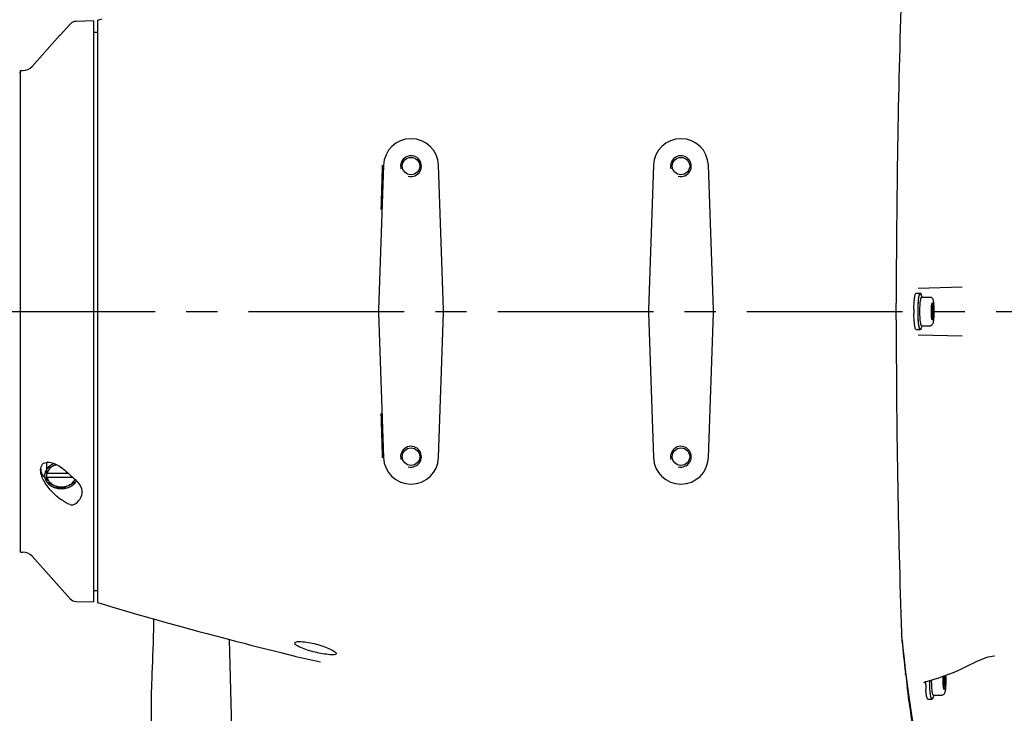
# Model space of a CAD drawing. Header units: millimetres. Extents: x 7426 to 8300, y 124 to 421.
# Tile 105 of 135: x 8190.35 to 8202.21, y 222.14 to 230.49. Entities that reach past the tile are written whole.
import ezdxf

# ---------------------------------------------------------------- set-up
doc = ezdxf.new("R2010")
doc.units = ezdxf.units.MM
doc.linetypes.add('BANKLINE1', pattern=[5.5, 4, -1.5])
doc.linetypes.add('CENTER', pattern=[0.6, 0.375, -0.075, 0.075, -0.075])
doc.layers.add('00_COMPONENTS', color=7, linetype='BANKLINE1')
doc.layers.add('外形图', color=7, linetype='Continuous')
doc.styles.add('微软雅黑', font='msyh.ttc')
doc.dimstyles.new('尺寸标注_1_20比例', dxfattribs={"dimtxt": 2.1, "dimasz": 1.7, "dimexe": 0.5, "dimexo": 0.4, "dimgap": 0.5, "dimtad": 1, "dimdec": 1, "dimlfac": 20, "dimdsep": 46, "dimtxsty": '微软雅黑', "dimcen": 0.09, "dimadec": 0, "dimazin": 0, "dimtp": 0.01, "dimtm": 0.01, "dimtfac": 1, "dimtdec": 1, "dimtofl": 0, "dimtmove": 0, "dimatfit": 3, "dimfxl": 1, "dimtolj": 1, "dimarcsym": 0})

# ---------------------------------------------------------------- blocks, each defined once
blk = doc.blocks.new('*D1502')
at = {"layer": '00_COMPONENTS', "color": 0, "linetype": 'ByBlock', "lineweight": -2, "ltscale": 20}
for p, q in [((8253.927, 235.637), (8245.003, 234.064)), ((8159.317, 226.977), (8164.002, 226.977))]:
    blk.add_line(p, q, dxfattribs=at)
blk.add_arc((8204.813, 226.977), 41.311, 12.358, 177.642, dxfattribs=at)
at = {"layer": '00_COMPONENTS', "color": 0}
for points in [[(8244.888, 235.763), (8245.444, 235.873), (8245.496, 234.15)], [(8163.254, 228.682), (8163.82, 228.671), (8163.502, 226.977)]]:
    blk.add_solid(points, dxfattribs=at)
at = {"layer": 'Defpoints', "color": 0}
for p in [(8221.175, 264.909), (8254.321, 235.707), (8158.917, 226.977), (8204.813, 226.977)]:
    blk.add_point(p, dxfattribs=at)
at = {"layer": '00_COMPONENTS', "color": 0, "insert": (8201.073, 269.715), "char_height": 2.1, "attachment_point": 5, "rotation": 5, "style": '微软雅黑'}
blk.add_mtext('\\A1;-\\A1;170%%d', dxfattribs=at)
blk = doc.blocks.new('*D1503')
at = {"layer": '00_COMPONENTS', "color": 0, "linetype": 'ByBlock', "lineweight": -2, "ltscale": 20}
for p, q in [((8163.902, 226.977), (8164.071, 226.977)), ((8239.319, 220.893), (8245.92, 219.729))]:
    blk.add_line(p, q, dxfattribs=at)
blk.add_arc((8204.813, 226.977), 41.241, 182.3619, 347.6381, dxfattribs=at)
at = {"layer": '00_COMPONENTS', "color": 0}
for points in [[(8163.89, 225.283), (8163.323, 225.271), (8163.571, 226.977)], [(8245.376, 218.093), (8244.82, 218.203), (8245.427, 219.815)]]:
    blk.add_solid(points, dxfattribs=at)
at = {"layer": 'Defpoints', "color": 0}
for p in [(8163.502, 226.977), (8204.813, 226.977), (8238.925, 220.962), (8182.15, 192.52)]:
    blk.add_point(p, dxfattribs=at)
at = {"layer": '00_COMPONENTS', "color": 0, "insert": (8201.357, 187.477), "char_height": 2.1, "attachment_point": 5, "rotation": 355, "style": '微软雅黑'}
blk.add_mtext('\\A1;+\\A1;170%%d', dxfattribs=at)

msp = doc.modelspace()

# ---------------------------------------------------------------- linework, layer by layer
at = {"layer": '外形图', "linetype": 'Continuous'}
for p, q in [((8191.2376, 230.4755), (8191.0306, 230.47)), ((8191.2376, 230.4755), (8191.0306, 230.47)), ((8191.2376, 230.4755), (8191.2376, 223.4769)), ((8191.2376, 230.4755), (8191.2376, 223.4769)), ((8191.2876, 230.4844), (8191.3455, 230.5019)), ((8191.2876, 230.4844), (8191.2876, 223.4693)), ((8190.9588, 230.4369), (8190.8376, 230.3019)), ((8190.9588, 230.4369), (8190.8376, 230.3019)), ((8190.4992, 229.9267), (8190.8362, 230.3019)), ((8190.4992, 229.9267), (8190.8362, 230.3019)), ((8190.8362, 230.3019), (8190.8376, 230.3019)), ((8190.8362, 230.3019), (8190.8376, 230.3019)), ((8191.2376, 230.3379), (8191.2876, 230.3379)), ((8191.2376, 230.3379), (8191.2876, 230.3379)), ((8190.3626, 224.0769), (8190.3626, 229.8769)), ((8190.3626, 224.0769), (8190.3626, 229.8769)), ((8190.3626, 229.8769), (8190.3876, 229.8769)), ((8190.3626, 229.8769), (8190.3876, 229.8769)), ((8190.3626, 229.8519), (8190.3509, 229.8602)), ((8194.7325, 228.7384), (8194.6716, 226.9943)), ((8195.4535, 226.9943), (8195.3926, 228.7384)), ((8197.9825, 228.7384), (8197.9216, 226.9943)), ((8198.7035, 226.9943), (8198.6426, 228.7384)), ((8201.1686, 227.2575), (8201.6969, 227.2715)), ((8201.1444, 227.1969), (8201.194, 227.1969)), ((8201.2149, 227.1494), (8201.2065, 227.1743)), ((8201.2112, 227.1494), (8201.3156, 227.1494)), ((8194.6716, 226.9594), (8194.7325, 225.2154)), ((8195.3926, 225.2154), (8195.4535, 226.9594)), ((8197.9216, 226.9594), (8197.9825, 225.2154)), ((8198.6426, 225.2154), (8198.7035, 226.9594)), ((8201.3434, 227.0209), (8201.329, 227.0209)), ((8201.3434, 226.9329), (8201.329, 226.9329)), ((8201.2149, 226.8044), (8201.2065, 226.7794)), ((8201.2112, 226.8044), (8201.3156, 226.8044)), ((8201.1444, 226.7569), (8201.194, 226.7569)), ((8201.1686, 226.6963), (8201.6969, 226.6823)), ((8190.6776, 225.1573), (8190.6841, 225.1603)), ((8190.6776, 224.9259), (8190.6776, 225.1573)), ((8190.6776, 225.0795), (8190.677, 225.0786)), ((8190.6776, 225.0243), (8190.6802, 225.0239)), ((8190.9398, 225.0236), (8190.6776, 225.0236)), ((8190.9395, 225.0239), (8190.6802, 225.0239)), ((8190.6802, 224.9769), (8190.6776, 224.9774)), ((8190.9876, 224.9769), (8190.6802, 224.9769)), ((8191.0276, 224.9441), (8191.0276, 224.9259)), ((8190.3626, 224.1019), (8190.3508, 224.0935)), ((8190.3626, 224.0769), (8190.3876, 224.0769)), ((8190.3626, 224.0769), (8190.3876, 224.0769)), ((8190.4992, 224.0271), (8190.9588, 223.5155)), ((8190.4992, 224.0271), (8190.9588, 223.5155)), ((8191.2376, 223.6144), (8191.2876, 223.6144)), ((8191.2376, 223.6144), (8191.2876, 223.6144)), ((8191.0306, 223.4823), (8191.2376, 223.4769)), ((8191.0306, 223.4823), (8191.2376, 223.4769)), ((8192.9054, 221.9519), (8192.8773, 223.0247)), ((8200.9678, 223.096), (8200.9677, 223.0999)), ((8200.9755, 223.0176), (8200.9853, 222.9222)), ((8193.4317, 222.8835), (8193.4942, 222.8677)), ((8193.4942, 222.8677), (8193.5851, 222.8445)), ((8202.087, 222.828), (8202.0867, 222.828)), ((8201.0141, 222.6653), (8201.0291, 222.5423)), ((8201.7616, 222.7072), (8201.7947, 222.724)), ((8201.7947, 222.724), (8201.8299, 222.7416)), ((8201.0162, 222.6179), (8201.0153, 222.6255)), ((8201.0177, 222.6058), (8201.0162, 222.6179)), ((8201.0183, 222.6005), (8201.0177, 222.6058)), ((8201.0291, 222.5423), (8201.0447, 222.4231)), ((8201.2666, 222.5201), (8201.2855, 222.525)), ((8201.4845, 222.5709), (8201.4711, 222.5709)), ((8191.9376, 221.0769), (8191.9376, 222.4239)), ((8201.0388, 222.4379), (8201.0372, 222.4504)), ((8201.0394, 222.4336), (8201.0388, 222.4379)), ((8201.0411, 222.4207), (8201.0394, 222.4336)), ((8201.0424, 222.4109), (8201.0411, 222.4207)), ((8201.4845, 222.4829), (8201.4711, 222.4829)), ((8201.2855, 222.3069), (8201.3351, 222.3069)), ((8201.3486, 222.3294), (8201.3485, 222.3291)), ((8201.3571, 222.3544), (8201.3486, 222.3294)), ((8201.3523, 222.3544), (8201.4567, 222.3544)), ((8201.4567, 222.3544), (8201.4577, 222.3544))]:
    msp.add_line(p, q, dxfattribs=at)
at = {"layer": '外形图', "linetype": 'CENTER', "ltscale": 5}
msp.add_line((8139.1064, 226.9769), (8265.7078, 226.9769), dxfattribs=at)
at = {"layer": '外形图', "linetype": 'Continuous'}
for points in [[(8191.2876, 223.4693), (8191.3825, 223.4408), (8191.5119, 223.4023), (8191.6372, 223.3655), (8191.7581, 223.3305), (8191.875, 223.2969), (8191.9884, 223.2648), (8192.0982, 223.234), (8192.2046, 223.2045), (8192.3082, 223.176), (8192.409, 223.1486), (8192.507, 223.1222), (8192.6029, 223.0967), (8192.6968, 223.0718), (8192.7885, 223.0478), (8192.8782, 223.0245), (8192.9663, 223.0017), (8193.0523, 222.9797), (8193.1352, 222.9585), (8193.2153, 222.9382), (8193.4317, 222.8835)], [(8191.9616, 223.2724), (8191.9615, 223.2364), (8191.9604, 223.1459), (8191.9588, 223.0614), (8191.9568, 222.9822), (8191.9544, 222.9051), (8191.9516, 222.8306), (8191.9488, 222.7594), (8191.9429, 222.6205)], [(8200.9853, 222.9222), (8200.9995, 222.7919), (8201.0141, 222.6653)], [(8201.8299, 222.7416), (8201.8651, 222.7584), (8201.898, 222.7733), (8201.9288, 222.7862), (8201.9581, 222.7976), (8201.986, 222.8073), (8202.0122, 222.8152), (8202.0367, 222.8213), (8202.0594, 222.8255), (8202.08, 222.8277), (8202.0872, 222.828)], [(8201.2855, 222.525), (8201.35, 222.5432), (8201.416, 222.5638), (8201.4832, 222.5871), (8201.5514, 222.6131), (8201.6207, 222.6417), (8201.6908, 222.6731), (8201.7616, 222.7072)], [(8191.9429, 222.6205), (8191.9403, 222.5548), (8191.9384, 222.4916), (8191.9376, 222.4315), (8191.9376, 222.4241)], [(8201.2462, 222.51), (8201.2496, 222.5126), (8201.2537, 222.5151), (8201.2584, 222.5173), (8201.2635, 222.5192), (8201.2666, 222.5201)], [(8201.0447, 222.4231), (8201.0606, 222.3078), (8201.077, 222.1966), (8201.0938, 222.0894), (8201.1064, 222.0131)], [(8201.2401, 222.5021), (8201.2403, 222.5025), (8201.2408, 222.5038), (8201.2419, 222.5055), (8201.2437, 222.5076), (8201.2462, 222.51)]]:
    msp.add_lwpolyline(points, dxfattribs=at)
for centre in [(8195.0626, 228.7269), (8198.3126, 228.7269), (8195.0626, 225.2269), (8198.3126, 225.2269)]:
    msp.add_circle(centre, 0.105, dxfattribs=at)
for centre, radius, start, end in [((8318.7183, 226.9869), 117.814, 178.11907, 179.956211), ((8191.0332, 230.3702), 0.0999, 91.50157, 94.09935), ((8191.0332, 230.3702), 0.0999, 91.50157, 94.09935), ((8191.0332, 230.3701), 0.1, 135.4794, 138.07691), ((8191.0332, 230.3701), 0.1, 135.4794, 138.07691), ((8190.3876, 230.0269), 0.15, 270, 318.06596), ((8190.3876, 230.0269), 0.15, 270, 318.06596), ((8195.0626, 228.7269), 0.3302, 2, 178), ((8198.3126, 228.7269), 0.3302, 2, 178), ((8195.0626, 228.7269), 0.125, 255, 195), ((8198.3126, 228.7269), 0.125, 255, 195), ((8201.2112, 227.1467), 0.00265, 90.00712, 96.33526), ((8202.8861, 226.9769), 1.7689, 179.17174, 180.00089), ((8202.8861, 226.9769), 1.7689, 179.99911, 180.82826), ((8316.7254, 226.9334), 115.8212, 180.027982, 181.896737), ((8201.2112, 226.807), 0.00265, 263.66474, 269.99288), ((8195.0626, 225.2269), 0.125, 255, 195), ((8198.3126, 225.2269), 0.125, 255, 195), ((8190.691, 225.0304), 0.1301, 90.65752, 93.03696), ((8190.691, 225.0304), 0.1301, 90.65752, 93.03696), ((8190.3207, 226.1019), 1.0787, 294.32891, 295.99582), ((8195.0626, 225.2269), 0.3302, 182, 358), ((8198.3126, 225.2269), 0.3302, 182, 358), ((8190.7599, 225.0944), 0.1573, 187.10168, 193.91039), ((8190.7599, 225.0944), 0.1573, 187.10168, 193.91039), ((8190.2213, 226.367), 1.3617, 289.57675, 290.31037), ((8191.4765, 226.3835), 1.6623, 241.27332, 241.91559), ((8190.2286, 226.3835), 1.6623, 298.08441, 298.72668), ((8190.3876, 223.9269), 0.15, 41.93404, 90), ((8190.3876, 223.9269), 0.15, 41.93404, 90), ((8191.0332, 223.5823), 0.1, 221.93404, 268.5), ((8191.0332, 223.5823), 0.1, 221.93404, 268.5), ((8202.6751, 223.1529), 1.7082, 181.90838, 182.45263), ((8202.4205, 223.1409), 1.4533, 182.4121, 184.21103), ((8202.1244, 223.1198), 1.1564, 184.24348, 185.08623), ((8201.9654, 223.1057), 0.9968, 185.09139, 185.71706), ((8220.6816, 224.9749), 19.8061, 185.70384, 186.81225), ((8217.3841, 224.5839), 16.4856, 186.91028, 187.43606), ((8203.0812, 222.5269), 1.7733, 179.85597, 179.99997), ((8203.048, 222.5269), 1.7395, 179.84827, 179.99997), ((8202.7219, 222.5269), 1.3909, 179.54937, 179.99994), ((8202.0218, 222.5388), 0.5517, 175.37549, 176.66001), ((8203.0239, 222.5268), 1.7655, 180.30814, 180.82848), ((8202.9826, 222.5262), 1.7242, 180.8281, 181.24704), ((8202.738, 222.519), 1.4796, 181.17231, 183.51907), ((8201.5885, 222.4621), 0.1148, 191.60608, 192.15193), ((8201.5019, 222.4386), 0.026, 200.91921, 203.06481), ((8201.503, 222.4386), 0.026, 200.91921, 203.06481), ((8201.3362, 222.3103), 0.00339, 261.15725, 269.97938), ((8201.3198, 222.3239), 0.0243, 328.96359, 330.23834), ((8201.3162, 222.3259), 0.0284, 330.26513, 332.4902), ((8201.2754, 222.3541), 0.0773, 337.85362, 341.10884), ((8201.3523, 222.357), 0.00265, 263.66474, 269.99288), ((8201.4567, 222.3818), 0.0274, 269.99909, 275.003)]:
    msp.add_arc(centre, radius, start, end, dxfattribs=at)
for centre, major_axis in [((8195.1715, 226.9769), (0.5002, 0)), ((8194.9536, 226.9769), (-0.5002, 0)), ((8198.4215, 226.9769), (0.5002, 0)), ((8198.2036, 226.9769), (-0.5002, 0))]:
    msp.add_ellipse(centre, major_axis=major_axis, ratio=0.9996569, start_param=3.106698, end_param=3.1764873, dxfattribs=at)
for points in [[(8191.0261, 230.4698), (8191.0026, 230.4681), (8190.9784, 230.457), (8190.9619, 230.4402)], [(8191.0261, 230.4698), (8191.0026, 230.4681), (8190.9784, 230.457), (8190.9619, 230.4402)], [(8194.7171, 228.739), (8194.7118, 228.5612), (8194.7063, 228.3835), (8194.7007, 228.2057)], [(8201.2048, 227.1788), (8201.2054, 227.1773), (8201.206, 227.1758), (8201.2065, 227.1743)], [(8200.9042, 226.9769), (8200.9042, 227.0103), (8200.9042, 227.0436), (8200.9043, 227.077)], [(8200.9043, 226.8768), (8200.9042, 226.9102), (8200.9042, 226.9435), (8200.9042, 226.9769)], [(8201.3434, 227.0209), (8201.3402, 227.0065), (8201.3381, 226.9917), (8201.3381, 226.9769)], [(8201.3381, 226.9769), (8201.3381, 226.9621), (8201.3402, 226.9473), (8201.3434, 226.9329)], [(8201.2065, 226.7794), (8201.206, 226.778), (8201.2054, 226.7765), (8201.2048, 226.775)], [(8194.7007, 225.7481), (8194.7063, 225.5703), (8194.7118, 225.3926), (8194.7171, 225.2148)], [(8191.0306, 224.9416), (8191.0064, 224.962), (8190.9803, 224.9806), (8190.9588, 225.0038)], [(8191.0306, 224.9416), (8191.0064, 224.962), (8190.9803, 224.9806), (8190.9588, 225.0038)], [(8201.477, 222.585), (8201.4789, 222.58), (8201.4815, 222.5754), (8201.4845, 222.5709)], [(8201.4845, 222.5709), (8201.4813, 222.5565), (8201.4792, 222.5417), (8201.4792, 222.5269)], [(8201.4792, 222.5269), (8201.4792, 222.5121), (8201.4813, 222.4973), (8201.4845, 222.4829)], [(8201.3346, 222.3073), (8201.334, 222.3075), (8201.3335, 222.3079), (8201.333, 222.3084)], [(8201.3383, 222.3084), (8201.3377, 222.3078), (8201.3369, 222.3073), (8201.3361, 222.307)], [(8201.3394, 222.3128), (8201.3387, 222.3121), (8201.3379, 222.3115), (8201.3369, 222.3113)], [(8201.3406, 222.3114), (8201.3399, 222.3103), (8201.3392, 222.3093), (8201.3383, 222.3084)], [(8201.3439, 222.3187), (8201.3426, 222.3165), (8201.3412, 222.3145), (8201.3394, 222.3128)], [(8201.3439, 222.3186), (8201.3432, 222.3166), (8201.3424, 222.3147), (8201.3414, 222.3128)], [(8201.347, 222.325), (8201.3461, 222.3228), (8201.3451, 222.3207), (8201.3439, 222.3187)]]:
    msp.add_open_spline(points, degree=3, dxfattribs=at)
for points, knots in [([(8201.1258, 227.1369), (8201.1269, 227.1455), (8201.129, 227.1603), (8201.1336, 227.1794), (8201.1374, 227.1911), (8201.1423, 227.1969), (8201.1444, 227.1969)], [0, 0, 0, 0, 0.4015137, 0.703774, 0.8999165, 1, 1, 1, 1]), ([(8201.1668, 226.9769), (8201.1668, 227.005), (8201.168, 227.0569), (8201.1726, 227.118), (8201.1781, 227.1575), (8201.1829, 227.1781), (8201.1867, 227.1905), (8201.1918, 227.1969), (8201.194, 227.1969)], [0, 0, 0, 0, 0.3748413, 0.6936056, 0.8167577, 0.9096356, 0.9698076, 1, 1, 1, 1]), ([(8201.1674, 226.9769), (8201.1674, 226.992), (8201.1677, 227.0216), (8201.1694, 227.0642), (8201.1722, 227.103), (8201.1758, 227.1362), (8201.1796, 227.1596), (8201.1832, 227.1744), (8201.1857, 227.1823), (8201.1884, 227.188), (8201.191, 227.1918), (8201.1946, 227.1931), (8201.1965, 227.1917), (8201.1973, 227.191)], [0, 0, 0, 0, 0.2021649, 0.3954322, 0.5713695, 0.7223285, 0.8419283, 0.8884647, 0.925646, 0.9534416, 0.9724921, 0.9855944, 1, 1, 1, 1]), ([(8201.1899, 226.9769), (8201.1899, 226.9987), (8201.1908, 227.0391), (8201.1943, 227.0868), (8201.1986, 227.1178), (8201.2022, 227.134), (8201.2053, 227.1439), (8201.2091, 227.1492), (8201.2109, 227.1494)], [0, 0, 0, 0, 0.3722737, 0.689807, 0.8131668, 0.906886, 0.9684748, 1, 1, 1, 1]), ([(8201.194, 227.1969), (8201.1945, 227.1969), (8201.1969, 227.1963), (8201.1985, 227.1941), (8201.1995, 227.1924)], [0, 0, 0, 0, 0.1929992, 1, 1, 1, 1]), ([(8201.1973, 227.191), (8201.1982, 227.1901), (8201.2013, 227.1864), (8201.2035, 227.1821), (8201.2048, 227.1788)], [0, 0, 0, 0, 0.2634684, 1, 1, 1, 1]), ([(8201.1995, 227.1924), (8201.2, 227.1916), (8201.2023, 227.1872), (8201.2038, 227.1825), (8201.2048, 227.1788)], [0, 0, 0, 0, 0.1983505, 1, 1, 1, 1]), ([(8201.3156, 227.1494), (8201.3234, 227.1494), (8201.3372, 227.1426), (8201.3454, 227.1254), (8201.3498, 227.1083), (8201.353, 227.0883), (8201.3555, 227.0646), (8201.3581, 227.027), (8201.3588, 226.9973), (8201.3588, 226.9769)], [0, 0, 0, 0, 0.1235013, 0.2108371, 0.2972229, 0.4029459, 0.5301787, 0.6757885, 1, 1, 1, 1]), ([(8201.1174, 227.0025), (8201.1175, 227.0098), (8201.1181, 227.038), (8201.1194, 227.0661), (8201.1209, 227.0869)], [0, 0, 0, 0, 0.2612718, 1, 1, 1, 1]), ([(8201.1209, 227.0869), (8201.1212, 227.0914), (8201.1225, 227.1081), (8201.1242, 227.1248), (8201.1258, 227.1369)], [0, 0, 0, 0, 0.2704372, 1, 1, 1, 1]), ([(8201.3277, 226.9769), (8201.3277, 226.9938), (8201.3287, 227.0232), (8201.3313, 227.0526), (8201.3339, 227.0649)], [0, 0, 0, 0, 0.5730486, 1, 1, 1, 1]), ([(8201.3334, 227.0623), (8201.3321, 227.0555), (8201.3321, 227.0404), (8201.3392, 227.0273), (8201.3434, 227.0209)], [0, 0, 0, 0, 0.4761683, 1, 1, 1, 1]), ([(8201.3339, 227.0649), (8201.3341, 227.066), (8201.3349, 227.0695), (8201.3359, 227.0731), (8201.3369, 227.0754)], [0, 0, 0, 0, 0.3003559, 1, 1, 1, 1]), ([(8201.3369, 227.0754), (8201.3375, 227.0769), (8201.3384, 227.0795), (8201.3415, 227.0794), (8201.343, 227.0775), (8201.3443, 227.0747), (8201.3463, 227.0683), (8201.3484, 227.0575), (8201.3504, 227.0414), (8201.3519, 227.0219), (8201.3529, 227), (8201.3531, 226.9847), (8201.3531, 226.9769)], [0, 0, 0, 0, 0.0441352, 0.0574557, 0.0761435, 0.1047052, 0.1441149, 0.2548379, 0.4040832, 0.5844565, 0.7866122, 1, 1, 1, 1]), ([(8201.1201, 226.8781), (8201.1198, 226.884), (8201.1184, 226.9083), (8201.1177, 226.9327), (8201.1174, 226.9513)], [0, 0, 0, 0, 0.2394043, 1, 1, 1, 1]), ([(8201.194, 226.7569), (8201.1918, 226.7569), (8201.1867, 226.7633), (8201.1829, 226.7757), (8201.1781, 226.7962), (8201.1726, 226.8357), (8201.168, 226.8969), (8201.1668, 226.9488), (8201.1668, 226.9769)], [0, 0, 0, 0, 0.0301924, 0.0903644, 0.1832423, 0.3063944, 0.6251587, 1, 1, 1, 1]), ([(8201.1973, 226.7628), (8201.1965, 226.762), (8201.1946, 226.7607), (8201.191, 226.762), (8201.1884, 226.7658), (8201.1857, 226.7715), (8201.1832, 226.7794), (8201.1796, 226.7942), (8201.1758, 226.8176), (8201.1722, 226.8508), (8201.1694, 226.8896), (8201.1677, 226.9322), (8201.1674, 226.9618), (8201.1674, 226.9769)], [0, 0, 0, 0, 0.0144056, 0.0275079, 0.0465584, 0.074354, 0.1115353, 0.1580717, 0.2776715, 0.4286305, 0.6045678, 0.7978351, 1, 1, 1, 1]), ([(8201.2109, 226.8044), (8201.2091, 226.8046), (8201.2053, 226.8098), (8201.2022, 226.8198), (8201.1986, 226.836), (8201.1943, 226.867), (8201.1908, 226.9146), (8201.1899, 226.9551), (8201.1899, 226.9769)], [0, 0, 0, 0, 0.0315252, 0.093114, 0.1868332, 0.310193, 0.6277263, 1, 1, 1, 1]), ([(8201.3588, 226.9769), (8201.3588, 226.9564), (8201.3581, 226.9268), (8201.3555, 226.8892), (8201.353, 226.8654), (8201.3498, 226.8455), (8201.3454, 226.8284), (8201.3371, 226.8112), (8201.3234, 226.8044), (8201.3156, 226.8044)], [0, 0, 0, 0, 0.3242317, 0.4698484, 0.5970765, 0.7028019, 0.7891946, 0.8765347, 1, 1, 1, 1]), ([(8201.3339, 226.8889), (8201.3313, 226.9012), (8201.3287, 226.9306), (8201.3277, 226.96), (8201.3277, 226.9769)], [0, 0, 0, 0, 0.4269266, 1, 1, 1, 1]), ([(8201.3434, 226.9329), (8201.3392, 226.9265), (8201.3321, 226.9133), (8201.3321, 226.8982), (8201.3334, 226.8914)], [0, 0, 0, 0, 0.5238189, 1, 1, 1, 1]), ([(8201.3531, 226.9769), (8201.3531, 226.969), (8201.3529, 226.9538), (8201.3519, 226.9319), (8201.3504, 226.9123), (8201.3484, 226.8963), (8201.3463, 226.8854), (8201.3443, 226.8791), (8201.343, 226.8763), (8201.3415, 226.8744), (8201.3384, 226.8742), (8201.3375, 226.8769), (8201.3369, 226.8784)], [0, 0, 0, 0, 0.213385, 0.4155377, 0.5959103, 0.7451575, 0.8558834, 0.895294, 0.9238564, 0.9425443, 0.9558649, 1, 1, 1, 1]), ([(8201.1258, 226.8169), (8201.1252, 226.8214), (8201.1227, 226.8418), (8201.1211, 226.8623), (8201.1201, 226.8781)], [0, 0, 0, 0, 0.2252653, 1, 1, 1, 1]), ([(8201.1444, 226.7569), (8201.1423, 226.7569), (8201.1374, 226.7627), (8201.1336, 226.7744), (8201.129, 226.7935), (8201.1269, 226.8083), (8201.1258, 226.8169)], [0, 0, 0, 0, 0.1000835, 0.296226, 0.5984863, 1, 1, 1, 1]), ([(8201.3369, 226.8784), (8201.3366, 226.879), (8201.3353, 226.8825), (8201.3345, 226.886), (8201.3339, 226.8889)], [0, 0, 0, 0, 0.1994622, 1, 1, 1, 1]), ([(8201.1995, 226.7614), (8201.1991, 226.7607), (8201.1978, 226.7588), (8201.1956, 226.7569), (8201.194, 226.7569)], [0, 0, 0, 0, 0.3305138, 1, 1, 1, 1]), ([(8201.2048, 226.775), (8201.2035, 226.7717), (8201.2013, 226.7674), (8201.1982, 226.7637), (8201.1973, 226.7628)], [0, 0, 0, 0, 0.7365291, 1, 1, 1, 1]), ([(8201.2048, 226.775), (8201.2044, 226.7736), (8201.203, 226.7689), (8201.2013, 226.7643), (8201.1995, 226.7614)], [0, 0, 0, 0, 0.3025118, 1, 1, 1, 1]), ([(8190.6026, 225.069), (8190.6026, 225.0931), (8190.6155, 225.1432), (8190.6635, 225.1593), (8190.6841, 225.1604)], [0, 0, 0, 0, 0.5399284, 1, 1, 1, 1]), ([(8190.6026, 225.069), (8190.6026, 225.0931), (8190.6155, 225.1432), (8190.6635, 225.1593), (8190.6841, 225.1604)], [0, 0, 0, 0, 0.5399284, 1, 1, 1, 1]), ([(8190.7676, 225.1439), (8190.7653, 225.143), (8190.7608, 225.1411), (8190.7557, 225.139), (8190.7523, 225.1376), (8190.7506, 225.1369), (8190.749, 225.1362), (8190.7468, 225.135), (8190.7442, 225.1337), (8190.741, 225.132), (8190.7378, 225.1304), (8190.7351, 225.129), (8190.733, 225.1279), (8190.7315, 225.127), (8190.73, 225.126), (8190.727, 225.1241), (8190.7236, 225.1219), (8190.7201, 225.1197), (8190.7181, 225.1184), (8190.7166, 225.1175), (8190.7153, 225.1163), (8190.7134, 225.1149), (8190.7101, 225.1123), (8190.7069, 225.1097), (8190.7041, 225.1075), (8190.7029, 225.1066), (8190.702, 225.1059), (8190.7012, 225.1051), (8190.6998, 225.1037), (8190.6978, 225.1018), (8190.6954, 225.0994), (8190.6929, 225.0971), (8190.691, 225.0952), (8190.6893, 225.0936), (8190.6882, 225.0924), (8190.6872, 225.0911), (8190.685, 225.0885), (8190.6818, 225.0846), (8190.679, 225.0812), (8190.6776, 225.0795)], [0, 0, 0, 0, 0.0625, 0.125, 0.140625, 0.15625, 0.171875, 0.1875, 0.21875, 0.25, 0.28125, 0.3125, 0.328125, 0.34375, 0.359375, 0.375, 0.4375, 0.46875, 0.484375, 0.5, 0.515625, 0.53125, 0.5625, 0.625, 0.640625, 0.65625, 0.6640625, 0.671875, 0.6875, 0.71875, 0.75, 0.78125, 0.8125, 0.828125, 0.84375, 0.859375, 0.875, 0.9375, 1, 1, 1, 1]), ([(8190.6895, 225.1606), (8190.7363, 225.1611), (8190.839, 225.1159), (8190.9189, 225.047), (8190.9588, 225.0038)], [0, 0, 0, 0, 0.4433756, 1, 1, 1, 1]), ([(8190.6895, 225.1606), (8190.7363, 225.1611), (8190.839, 225.1159), (8190.9189, 225.047), (8190.9588, 225.0038)], [0, 0, 0, 0, 0.4433756, 1, 1, 1, 1]), ([(8190.7975, 225.1304), (8190.7947, 225.1297), (8190.7836, 225.1266), (8190.7729, 225.1225), (8190.7651, 225.119)], [0, 0, 0, 0, 0.2529652, 1, 1, 1, 1]), ([(8190.9588, 224.6496), (8190.9209, 224.6627), (8190.8436, 224.7068), (8190.7369, 224.8), (8190.6449, 224.9188), (8190.6026, 225.019), (8190.6026, 225.069)], [0, 0, 0, 0, 0.2105612, 0.4599265, 0.7378284, 1, 1, 1, 1]), ([(8190.9588, 224.6496), (8190.9209, 224.6627), (8190.8436, 224.7068), (8190.7369, 224.8), (8190.6449, 224.9188), (8190.6026, 225.019), (8190.6026, 225.069)], [0, 0, 0, 0, 0.2105612, 0.4599265, 0.7378284, 1, 1, 1, 1]), ([(8190.6774, 224.9542), (8190.6686, 224.961), (8190.6373, 224.9886), (8190.6145, 225.0267), (8190.6071, 225.0565)], [0, 0, 0, 0, 0.2651423, 1, 1, 1, 1]), ([(8190.6774, 224.9542), (8190.6686, 224.961), (8190.6373, 224.9886), (8190.6145, 225.0267), (8190.6071, 225.0565)], [0, 0, 0, 0, 0.2651423, 1, 1, 1, 1]), ([(8190.677, 225.0786), (8190.6752, 225.0755), (8190.6726, 225.0709), (8190.6691, 225.0647), (8190.6665, 225.06), (8190.6643, 225.0562), (8190.6626, 225.0531), (8190.6613, 225.0507), (8190.6601, 225.0488), (8190.6598, 225.0471), (8190.6593, 225.0454), (8190.6587, 225.0433), (8190.6578, 225.04), (8190.6567, 225.0357), (8190.6553, 225.0307), (8190.654, 225.0256), (8190.6529, 225.0214), (8190.6521, 225.0187), (8190.6518, 225.0174), (8190.6515, 225.0166), (8190.6516, 225.0155), (8190.6516, 225.0142), (8190.6516, 225.0125), (8190.6516, 225.0103), (8190.6516, 225.0078), (8190.6516, 225.0043), (8190.6516, 225), (8190.6516, 224.9957), (8190.6516, 224.9923), (8190.6516, 224.9897), (8190.6516, 224.9875), (8190.6516, 224.9858), (8190.6517, 224.9845), (8190.6516, 224.9834), (8190.6519, 224.9826), (8190.6522, 224.9813), (8190.653, 224.9786), (8190.6542, 224.9744), (8190.6555, 224.9693), (8190.6569, 224.9643), (8190.6581, 224.9601), (8190.659, 224.9567), (8190.6596, 224.9546), (8190.6601, 224.9529), (8190.6605, 224.9512), (8190.6616, 224.9493), (8190.663, 224.9469), (8190.6648, 224.9438), (8190.667, 224.9398), (8190.6697, 224.9351), (8190.672, 224.9312), (8190.6738, 224.9281), (8190.6751, 224.9257), (8190.6763, 224.9237), (8190.677, 224.9224), (8190.6775, 224.9216), (8190.6778, 224.921), (8190.6783, 224.9205), (8190.6789, 224.9198), (8190.6801, 224.9186), (8190.6816, 224.9169), (8190.6836, 224.9148), (8190.6861, 224.9121), (8190.6893, 224.9087), (8190.6931, 224.9046), (8190.6963, 224.9011), (8190.6988, 224.8984), (8190.7008, 224.8963), (8190.7023, 224.8946), (8190.704, 224.8935), (8190.7056, 224.8923), (8190.7077, 224.8909), (8190.7109, 224.8886), (8190.715, 224.8857), (8190.7199, 224.8822), (8190.7248, 224.8788), (8190.7289, 224.8759), (8190.7316, 224.874), (8190.7328, 224.8732), (8190.7336, 224.8726), (8190.7348, 224.872), (8190.7362, 224.8714), (8190.7381, 224.8705), (8190.7405, 224.8694), (8190.7434, 224.8682), (8190.7472, 224.8664), (8190.7519, 224.8643), (8190.7567, 224.8621), (8190.7605, 224.8604), (8190.7634, 224.8591), (8190.7657, 224.858), (8190.7676, 224.8572), (8190.7691, 224.8565), (8190.7702, 224.856), (8190.7713, 224.8557), (8190.7729, 224.8553), (8190.7763, 224.8545), (8190.7815, 224.8531), (8190.7878, 224.8515), (8190.7941, 224.8499), (8190.7993, 224.8486), (8190.8035, 224.8475), (8190.8061, 224.8468), (8190.8082, 224.8463), (8190.8103, 224.8457), (8190.813, 224.8455), (8190.8163, 224.8453), (8190.8207, 224.8449), (8190.8262, 224.8444), (8190.8328, 224.8439), (8190.8416, 224.8432), (8190.8482, 224.8426), (8190.8526, 224.8423)], [0, 0, 0, 0, 0.03125, 0.046875, 0.0625, 0.078125, 0.0859375, 0.09375, 0.1015625, 0.1054688, 0.109375, 0.1171875, 0.125, 0.140625, 0.15625, 0.171875, 0.1875, 0.1953125, 0.1972656, 0.1992188, 0.203125, 0.2070312, 0.2109375, 0.21875, 0.2265625, 0.234375, 0.25, 0.265625, 0.2734375, 0.28125, 0.2890625, 0.2929688, 0.296875, 0.3007812, 0.3027344, 0.3046875, 0.3125, 0.328125, 0.34375, 0.359375, 0.375, 0.3828125, 0.390625, 0.3945312, 0.3984375, 0.40625, 0.4140625, 0.421875, 0.4375, 0.453125, 0.46875, 0.4765625, 0.484375, 0.4921875, 0.4960938, 0.4980469, 0.5, 0.5019531, 0.5039062, 0.5078125, 0.515625, 0.5234375, 0.53125, 0.546875, 0.5625, 0.578125, 0.5859375, 0.59375, 0.6015625, 0.6054688, 0.609375, 0.6171875, 0.625, 0.640625, 0.65625, 0.671875, 0.6875, 0.6953125, 0.6972656, 0.6992188, 0.703125, 0.7070312, 0.7109375, 0.71875, 0.7265625, 0.734375, 0.75, 0.765625, 0.7734375, 0.78125, 0.7890625, 0.7929688, 0.796875, 0.8007812, 0.8027344, 0.8046875, 0.8125, 0.828125, 0.84375, 0.859375, 0.875, 0.8828125, 0.890625, 0.8945312, 0.8984375, 0.90625, 0.9140625, 0.921875, 0.9375, 0.953125, 0.96875, 1, 1, 1, 1]), ([(8190.709, 225.0787), (8190.7019, 225.0708), (8190.6898, 225.0536), (8190.6824, 225.0338), (8190.6802, 225.0239)], [0, 0, 0, 0, 0.5109859, 1, 1, 1, 1]), ([(8190.7651, 225.119), (8190.7592, 225.1163), (8190.7357, 225.106), (8190.7119, 225.0966), (8190.694, 225.0899)], [0, 0, 0, 0, 0.2533856, 1, 1, 1, 1]), ([(8190.7651, 225.119), (8190.7596, 225.1165), (8190.739, 225.1061), (8190.7203, 225.0915), (8190.709, 225.0787)], [0, 0, 0, 0, 0.2600708, 1, 1, 1, 1]), ([(8190.6802, 224.9769), (8190.6824, 224.967), (8190.6898, 224.9472), (8190.7019, 224.9301), (8190.709, 224.9221)], [0, 0, 0, 0, 0.4890141, 1, 1, 1, 1]), ([(8190.694, 224.917), (8190.6998, 224.9138), (8190.7233, 224.9015), (8190.747, 224.8899), (8190.7651, 224.8818)], [0, 0, 0, 0, 0.2523318, 1, 1, 1, 1]), ([(8190.709, 224.9221), (8190.7127, 224.918), (8190.7291, 224.9016), (8190.7491, 224.889), (8190.7651, 224.8818)], [0, 0, 0, 0, 0.2409748, 1, 1, 1, 1]), ([(8190.8526, 224.8423), (8190.8572, 224.8426), (8190.8642, 224.8431), (8190.8735, 224.8438), (8190.8793, 224.8442), (8190.8839, 224.8445), (8190.8868, 224.8448), (8190.8889, 224.8449), (8190.89, 224.845), (8190.8912, 224.8453), (8190.8926, 224.8456), (8190.8949, 224.8461), (8190.8977, 224.8468), (8190.9023, 224.8478), (8190.908, 224.8491), (8190.9137, 224.8503), (8190.9183, 224.8514), (8190.9212, 224.852), (8190.9234, 224.8525), (8190.9249, 224.8529), (8190.926, 224.8531), (8190.9271, 224.8535), (8190.9289, 224.8542), (8190.9316, 224.8553), (8190.9358, 224.8569), (8190.9411, 224.859), (8190.9465, 224.8611), (8190.9507, 224.8628), (8190.9539, 224.8641), (8190.9565, 224.8651), (8190.9584, 224.8658), (8190.9594, 224.8663), (8190.9603, 224.8666), (8190.9609, 224.867), (8190.9619, 224.8676), (8190.9635, 224.8686), (8190.9659, 224.87), (8190.9687, 224.8717), (8190.9725, 224.874), (8190.9763, 224.8762), (8190.98, 224.8785), (8190.9828, 224.8802), (8190.9857, 224.8819), (8190.988, 224.8833), (8190.9897, 224.8843), (8190.9906, 224.8849), (8190.9914, 224.8856), (8190.9924, 224.8865), (8190.9939, 224.8879), (8190.9959, 224.8896), (8190.9991, 224.8924), (8191.003, 224.8959), (8191.0069, 224.8994), (8191.0101, 224.9021), (8191.0121, 224.9039), (8191.0137, 224.9053), (8191.0146, 224.9061), (8191.0155, 224.9068), (8191.0161, 224.9076), (8191.0172, 224.9091), (8191.0187, 224.9111), (8191.0212, 224.9143), (8191.0243, 224.9184), (8191.0292, 224.9249), (8191.0329, 224.9298), (8191.0354, 224.9331)], [0, 0, 0, 0, 0.0625, 0.09375, 0.125, 0.140625, 0.15625, 0.1640625, 0.1679688, 0.171875, 0.1796875, 0.1875, 0.203125, 0.21875, 0.25, 0.28125, 0.296875, 0.3125, 0.3203125, 0.328125, 0.3320312, 0.3359375, 0.34375, 0.359375, 0.375, 0.40625, 0.4375, 0.453125, 0.46875, 0.484375, 0.4921875, 0.4960938, 0.5, 0.5039062, 0.5078125, 0.515625, 0.53125, 0.546875, 0.5625, 0.59375, 0.609375, 0.625, 0.640625, 0.65625, 0.6640625, 0.6679688, 0.671875, 0.6796875, 0.6875, 0.703125, 0.71875, 0.75, 0.78125, 0.796875, 0.8125, 0.8203125, 0.828125, 0.8320312, 0.8359375, 0.84375, 0.859375, 0.875, 0.90625, 0.9375, 1, 1, 1, 1]), ([(8190.9401, 224.8818), (8190.9455, 224.8843), (8190.9661, 224.8948), (8190.9848, 224.9093), (8190.9962, 224.9221)], [0, 0, 0, 0, 0.2600708, 1, 1, 1, 1]), ([(8190.9401, 224.8818), (8190.946, 224.8845), (8190.97, 224.8956), (8190.9936, 224.9076), (8191.0112, 224.917)], [0, 0, 0, 0, 0.2474437, 1, 1, 1, 1]), ([(8190.9962, 224.9221), (8190.9983, 224.9245), (8191.0062, 224.934), (8191.0128, 224.9447), (8191.0168, 224.953)], [0, 0, 0, 0, 0.2558129, 1, 1, 1, 1]), ([(8191.1026, 224.8003), (8191.1026, 224.8131), (8191.0959, 224.867), (8191.062, 224.9151), (8191.0306, 224.9416)], [0, 0, 0, 0, 0.2378664, 1, 1, 1, 1]), ([(8191.1026, 224.8003), (8191.1026, 224.8131), (8191.0959, 224.867), (8191.062, 224.9151), (8191.0306, 224.9416)], [0, 0, 0, 0, 0.2378664, 1, 1, 1, 1]), ([(8191.0354, 224.9331), (8191.0357, 224.9335), (8191.036, 224.934), (8191.0363, 224.9346), (8191.0366, 224.935), (8191.0369, 224.9355), (8191.0371, 224.9359)], [0, 0, 0, 0, 0.5, 0.625, 0.75, 1, 1, 1, 1]), ([(8190.7651, 224.8818), (8190.7723, 224.8785), (8190.8011, 224.8659), (8190.8305, 224.8546), (8190.8526, 224.8468)], [0, 0, 0, 0, 0.2541214, 1, 1, 1, 1]), ([(8190.7651, 224.8818), (8190.7717, 224.8788), (8190.7997, 224.868), (8190.83, 224.8635), (8190.8526, 224.8635)], [0, 0, 0, 0, 0.2451072, 1, 1, 1, 1]), ([(8190.8526, 224.8468), (8190.8598, 224.8494), (8190.8894, 224.8601), (8190.9185, 224.872), (8190.9401, 224.8818)], [0, 0, 0, 0, 0.2460756, 1, 1, 1, 1]), ([(8190.8526, 224.8635), (8190.8602, 224.8635), (8190.8901, 224.865), (8190.9197, 224.8726), (8190.9401, 224.8818)], [0, 0, 0, 0, 0.2547779, 1, 1, 1, 1]), ([(8191.0306, 224.6668), (8191.0521, 224.6829), (8191.0888, 224.7223), (8191.1026, 224.7751), (8191.1026, 224.8003)], [0, 0, 0, 0, 0.5158248, 1, 1, 1, 1]), ([(8191.0306, 224.6668), (8191.0521, 224.6829), (8191.0888, 224.7223), (8191.1026, 224.7751), (8191.1026, 224.8003)], [0, 0, 0, 0, 0.5158248, 1, 1, 1, 1]), ([(8190.9588, 224.6496), (8190.9642, 224.6477), (8190.9895, 224.6438), (8191.0149, 224.6552), (8191.0306, 224.6668)], [0, 0, 0, 0, 0.2249504, 1, 1, 1, 1]), ([(8190.9588, 224.6496), (8190.9642, 224.6477), (8190.9895, 224.6438), (8191.0149, 224.6552), (8191.0306, 224.6668)], [0, 0, 0, 0, 0.2249504, 1, 1, 1, 1]), ([(8193.6626, 222.9801), (8193.6626, 222.9886), (8193.6952, 223.0038), (8193.7772, 222.9988), (8193.8932, 222.9795), (8194.008, 222.9429), (8194.0854, 222.9122), (8194.1331, 222.8864), (8194.1626, 222.865), (8194.1626, 222.8549)], [0, 0, 0, 0, 0.0472411, 0.1523271, 0.4921748, 0.6743122, 0.8314211, 0.9441516, 1, 1, 1, 1]), ([(8194.1626, 222.8549), (8194.1626, 222.8471), (8194.1277, 222.8364), (8194.0499, 222.8449), (8193.9055, 222.8681), (8193.7681, 222.9101), (8193.6906, 222.9474), (8193.6626, 222.9699), (8193.6626, 222.9801)], [0, 0, 0, 0, 0.0439998, 0.1493323, 0.4907585, 0.8303752, 0.9424582, 1, 1, 1, 1]), ([(8193.5856, 222.8444), (8193.6157, 222.8366), (8193.7442, 222.8049), (8193.8737, 222.7772), (8193.9729, 222.7569)], [0, 0, 0, 0, 0.2347078, 1, 1, 1, 1]), ([(8201.3351, 222.3069), (8201.3329, 222.3069), (8201.3278, 222.3133), (8201.324, 222.3257), (8201.3192, 222.3462), (8201.3137, 222.3857), (8201.3091, 222.4469), (8201.3079, 222.4988), (8201.3079, 222.5269)], [0, 0, 0, 0, 0.0301924, 0.0903644, 0.1832423, 0.3063944, 0.6251587, 1, 1, 1, 1]), ([(8201.352, 222.3544), (8201.3502, 222.3546), (8201.3464, 222.3598), (8201.3433, 222.3698), (8201.3397, 222.386), (8201.3354, 222.417), (8201.3319, 222.4646), (8201.331, 222.5051), (8201.331, 222.5269)], [0, 0, 0, 0, 0.0315252, 0.093114, 0.1868332, 0.310193, 0.6277263, 1, 1, 1, 1]), ([(8201.501, 222.5269), (8201.501, 222.5064), (8201.5003, 222.4768), (8201.4977, 222.4392), (8201.4951, 222.4154), (8201.4919, 222.3955), (8201.4876, 222.3784), (8201.4793, 222.3612), (8201.4655, 222.3544), (8201.4577, 222.3544)], [0, 0, 0, 0, 0.3242317, 0.4698484, 0.5970765, 0.7028019, 0.7891946, 0.8765347, 1, 1, 1, 1]), ([(8201.4688, 222.5269), (8201.4688, 222.5318), (8201.469, 222.5505), (8201.4698, 222.5692), (8201.4709, 222.5829)], [0, 0, 0, 0, 0.263269, 1, 1, 1, 1]), ([(8201.475, 222.4389), (8201.4724, 222.4512), (8201.4698, 222.4806), (8201.4688, 222.51), (8201.4688, 222.5269)], [0, 0, 0, 0, 0.4269266, 1, 1, 1, 1]), ([(8201.4699, 222.5269), (8201.4699, 222.5307), (8201.47, 222.5454), (8201.4705, 222.5601), (8201.4711, 222.5709)], [0, 0, 0, 0, 0.2576218, 1, 1, 1, 1]), ([(8201.4711, 222.4828), (8201.4709, 222.4864), (8201.4701, 222.501), (8201.4699, 222.5157), (8201.4699, 222.5269)], [0, 0, 0, 0, 0.2391936, 1, 1, 1, 1]), ([(8201.4942, 222.5269), (8201.4942, 222.5192), (8201.494, 222.5042), (8201.4931, 222.4827), (8201.4916, 222.4635), (8201.4896, 222.4474), (8201.4877, 222.4365), (8201.4857, 222.43), (8201.4844, 222.4266), (8201.4811, 222.4229), (8201.4791, 222.4261), (8201.4785, 222.4273)], [0, 0, 0, 0, 0.211477, 0.4122897, 0.5923922, 0.7428345, 0.8564342, 0.8978854, 0.9287719, 0.9621372, 1, 1, 1, 1]), ([(8201.4952, 222.5269), (8201.4952, 222.5192), (8201.495, 222.5042), (8201.4941, 222.4827), (8201.4926, 222.4635), (8201.4907, 222.4474), (8201.4888, 222.4365), (8201.4867, 222.43), (8201.4855, 222.4266), (8201.4821, 222.4229), (8201.4801, 222.4261), (8201.4795, 222.4273)], [0, 0, 0, 0, 0.211477, 0.4122897, 0.5923922, 0.7428345, 0.8564342, 0.8978854, 0.9287719, 0.9621372, 1, 1, 1, 1]), ([(8201.4915, 222.5903), (8201.4919, 222.5856), (8201.4936, 222.5645), (8201.4942, 222.5433), (8201.4942, 222.5269)], [0, 0, 0, 0, 0.2251958, 1, 1, 1, 1]), ([(8201.4925, 222.5907), (8201.4929, 222.5859), (8201.4946, 222.5647), (8201.4952, 222.5434), (8201.4952, 222.5269)], [0, 0, 0, 0, 0.2248288, 1, 1, 1, 1]), ([(8201.4991, 222.5932), (8201.4994, 222.5879), (8201.5005, 222.5658), (8201.501, 222.5437), (8201.501, 222.5269)], [0, 0, 0, 0, 0.239228, 1, 1, 1, 1]), ([(8201.1016, 222.012), (8201.0964, 222.0436), (8201.075, 222.1763), (8201.0559, 222.3094), (8201.0424, 222.4109)], [0, 0, 0, 0, 0.238281, 1, 1, 1, 1]), ([(8201.2669, 222.3669), (8201.2663, 222.3714), (8201.2638, 222.3918), (8201.2622, 222.4123), (8201.2612, 222.4281)], [0, 0, 0, 0, 0.2252653, 1, 1, 1, 1]), ([(8201.476, 222.439), (8201.4754, 222.4419), (8201.473, 222.4564), (8201.4718, 222.4711), (8201.4711, 222.4828)], [0, 0, 0, 0, 0.1989229, 1, 1, 1, 1]), ([(8201.4845, 222.4829), (8201.483, 222.4806), (8201.4776, 222.4718), (8201.474, 222.4616), (8201.4736, 222.4541)], [0, 0, 0, 0, 0.2679962, 1, 1, 1, 1]), ([(8201.4776, 222.4293), (8201.4774, 222.4299), (8201.4763, 222.4331), (8201.4755, 222.4363), (8201.475, 222.4389)], [0, 0, 0, 0, 0.2068494, 1, 1, 1, 1]), ([(8201.4786, 222.4293), (8201.4784, 222.4299), (8201.4774, 222.4327), (8201.4767, 222.4356), (8201.4762, 222.4379)], [0, 0, 0, 0, 0.2095636, 1, 1, 1, 1]), ([(8201.4785, 222.4273), (8201.4784, 222.4275), (8201.4782, 222.4278), (8201.4781, 222.4282), (8201.478, 222.4284)], [0, 0, 0, 0, 0.4851326, 1, 1, 1, 1]), ([(8201.4795, 222.4273), (8201.4794, 222.4275), (8201.4792, 222.4278), (8201.4791, 222.4282), (8201.479, 222.4284)], [0, 0, 0, 0, 0.4851326, 1, 1, 1, 1]), ([(8201.2855, 222.3069), (8201.2834, 222.3069), (8201.2785, 222.3127), (8201.2747, 222.3244), (8201.2701, 222.3435), (8201.268, 222.3583), (8201.2669, 222.3669)], [0, 0, 0, 0, 0.1000835, 0.296226, 0.5984863, 1, 1, 1, 1]), ([(8201.3357, 222.3069), (8201.3355, 222.307), (8201.3351, 222.307), (8201.3348, 222.3072), (8201.3346, 222.3073)], [0, 0, 0, 0, 0.4889899, 1, 1, 1, 1]), ([(8201.3361, 222.307), (8201.336, 222.307), (8201.3356, 222.3069), (8201.3353, 222.3069), (8201.3351, 222.3069)], [0, 0, 0, 0, 0.5051577, 1, 1, 1, 1]), ([(8201.3416, 222.3114), (8201.3412, 222.3107), (8201.3399, 222.3088), (8201.3378, 222.3069), (8201.3362, 222.3069)], [0, 0, 0, 0, 0.3305138, 1, 1, 1, 1]), ([(8201.347, 222.325), (8201.3466, 222.3236), (8201.3451, 222.3189), (8201.3434, 222.3143), (8201.3416, 222.3114)], [0, 0, 0, 0, 0.3025118, 1, 1, 1, 1])]:
    msp.add_open_spline(points, degree=3, knots=knots, dxfattribs=at)

# ---------------------------------------------------------------- dimensions: what is measured, and where the dimension line sits
at = {"layer": '00_COMPONENTS', "linetype": 'ByBlock', "ltscale": 20}
for base, p1, p2, text, picture, middle in [((8221.1749, 264.9091), (8158.9173, 226.9769), (8254.3208, 235.7065), '\\A1;-<>', '*D1502', (8201.0735, 269.7151)), ((8182.1501, 192.5203), (8163.5018, 226.9769), (8238.9246, 220.962), '\\A1;+<>', '*D1503', (8201.3568, 187.4772))]:
    dim = msp.add_angular_dim_3p(base=base, center=(8204.8126, 226.9769), p1=p1, p2=p2, text=text, dimstyle='尺寸标注_1_20比例', dxfattribs=at)
    dim.commit()
    dim.dimension.update_dxf_attribs({"geometry": picture, "text_midpoint": middle})

doc.saveas('drawing.dxf')
